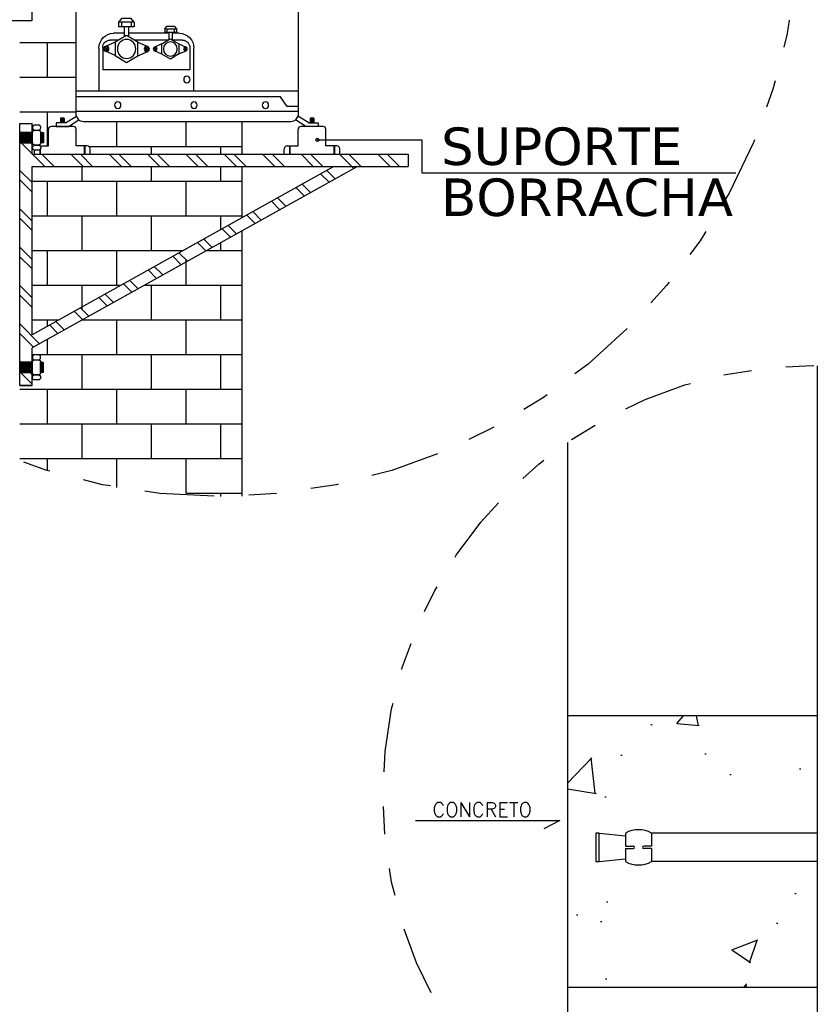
# Model space of a CAD drawing. Extents: x 40.7 to 137.4, y -250.8 to -221.5.
# Tile 217 of 256: x 86.7 to 89.6, y -228.8 to -225.2. Entities that reach past the tile are written whole.
import ezdxf

# ---------------------------------------------------------------- set-up
doc = ezdxf.new("R2010")
doc.units = 0
doc.header["$MEASUREMENT"] = 0
doc.linetypes.add('DIVIDE2', pattern=[0.625, 0.25, -0.125, 0, -0.125, 0, -0.125])
doc.linetypes.add('HIDDEN', pattern=[0.375, 0.25, -0.125])
doc.layers.get('0').update_dxf_attribs({"linetype": 'CONTINUOUS'})
for name, color, linetype in [('ARC_EQUIP', 6, 'CONTINUOUS'), ('ARQ_PIS_PAG', 9, 'CONTINUOUS'), ('ARQ_VIS_004', 9, 'CONTINUOUS'), ('DIVISORIA', 1, 'CONTINUOUS'), ('EQUIP', 4, 'CONTINUOUS'), ('I-AC_EQUIP', 6, 'CONTINUOUS'), ('I-LIN_CHANADA', 1, 'CONTINUOUS'), ('LINHA', 40, 'CONTINUOUS'), ('PAREDE', 4, 'CONTINUOUS'), ('TXAMB', 2, 'CONTINUOUS')]:
    doc.layers.add(name, color=color, linetype=linetype)
doc.layers.add('I-TEXTOS', color=2, linetype='CONTINUOUS', lineweight=25)
doc.styles.add('AMB75', font='verdana.ttf')
doc.styles.add('ROMANS', font='romans')

# ---------------------------------------------------------------- blocks, each defined once
blk = doc.blocks.new('A$C0B156F44')
at = {"color": 155}
for p, q in [((0.2204, 0.3646), (0.2104, 0.3525)), ((0.2104, 0.3525), (0.2104, 0.337)), ((0.2634, 0.3525), (0.2104, 0.3525)), ((0.2634, 0.337), (0.2104, 0.337)), ((0.2533, 0.3646), (0.2204, 0.3646)), ((0.2204, 0.3525), (0.2204, 0.337)), ((0.2298, 0.337), (0.2298, 0.3026)), ((0.2441, 0.337), (0.2441, 0.3041)), ((0.2634, 0.3525), (0.2533, 0.3646)), ((0.2533, 0.3525), (0.2533, 0.337)), ((0.2634, 0.3525), (0.2634, 0.337)), ((0.3667, 0.3298), (0.3742, 0.3389)), ((0.3742, 0.3389), (0.3989, 0.3389)), ((0.3989, 0.3389), (0.4064, 0.3298)), ((0.2381, 0.3075), (0.1996, 0.2849)), ((0.2764, 0.2844), (0.2381, 0.3075)), ((0.3667, 0.3298), (0.4064, 0.3298)), ((0.3667, 0.3298), (0.3667, 0.3182)), ((0.3667, 0.3182), (0.4064, 0.3182)), ((0.3742, 0.3298), (0.3742, 0.3182)), ((0.3811, 0.3182), (0.3811, 0.2935)), ((0.3918, 0.3182), (0.3918, 0.2924)), ((0.3989, 0.3298), (0.3989, 0.3182)), ((0.4064, 0.3298), (0.4064, 0.3182)), ((0.1996, 0.2849), (0.1662, 0.2705)), ((0.1996, 0.2849), (0.1994, 0.2392)), ((0.2762, 0.2387), (0.2764, 0.2844)), ((0.2764, 0.2844), (0.3097, 0.2696)), ((0.3569, 0.2787), (0.332, 0.2677)), ((0.3569, 0.2787), (0.3856, 0.296)), ((0.3571, 0.2445), (0.3569, 0.2787)), ((0.3856, 0.296), (0.4145, 0.2791)), ((0.4145, 0.2791), (0.4147, 0.2449)), ((0.4145, 0.2791), (0.4396, 0.2683)), ((0.1695, 0.2622), (0.1661, 0.2643)), ((0.1695, 0.2622), (0.1661, 0.2643)), ((0.1994, 0.2392), (0.1661, 0.254)), ((0.1695, 0.2622), (0.1676, 0.2587)), ((0.1695, 0.2622), (0.1715, 0.2657)), ((0.1695, 0.2622), (0.173, 0.2602)), ((0.1695, 0.2622), (0.173, 0.2602)), ((0.1994, 0.2392), (0.2376, 0.2161)), ((0.2376, 0.2161), (0.2762, 0.2387)), ((0.2762, 0.2387), (0.3096, 0.2531)), ((0.3062, 0.2614), (0.3028, 0.2594)), ((0.3062, 0.2614), (0.3028, 0.2594)), ((0.3062, 0.2614), (0.3043, 0.2649)), ((0.3062, 0.2614), (0.3097, 0.2634)), ((0.3062, 0.2614), (0.3097, 0.2634)), ((0.3062, 0.2614), (0.3082, 0.2579)), ((0.3345, 0.2615), (0.332, 0.263)), ((0.3345, 0.2615), (0.332, 0.263)), ((0.3571, 0.2445), (0.332, 0.2553)), ((0.3345, 0.2615), (0.3331, 0.2588)), ((0.3345, 0.2615), (0.336, 0.2641)), ((0.3345, 0.2615), (0.3371, 0.26)), ((0.3345, 0.2615), (0.3371, 0.26)), ((0.386, 0.2276), (0.3571, 0.2445)), ((0.4147, 0.2449), (0.386, 0.2276)), ((0.4147, 0.2449), (0.4396, 0.2559)), ((0.437, 0.2621), (0.4345, 0.2606)), ((0.437, 0.2621), (0.4345, 0.2606)), ((0.437, 0.2621), (0.4356, 0.2647)), ((0.437, 0.2621), (0.4396, 0.2636)), ((0.437, 0.2621), (0.4396, 0.2636)), ((0.437, 0.2621), (0.4385, 0.2595))]:
    blk.add_line(p, q, dxfattribs=at)
at = {"color": 155, "extrusion": (0, 0, -1)}
for centre, major_axis, start_param, end_param in [((0.1695, 0.2622), (0, 0.00895), 1.57079632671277, 7.853981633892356), ((0.1695, 0.2622), (0, 0.0063), 1.57079632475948, 7.853981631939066), ((0.2379, 0.2618), (0, 0.0321), 1.570796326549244, 7.85398163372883), ((0.3062, 0.2614), (0, 0.00895), 1.57079632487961, 7.853981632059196), ((0.3062, 0.2614), (0, 0.0063), 1.570796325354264, 7.85398163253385), ((0.3345, 0.2615), (0, 0.00671), 1.57079632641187, 7.853981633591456), ((0.3345, 0.2615), (0, 0.00472), 1.570796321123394, 7.85398162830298), ((0.3858, 0.2618), (0, 0.0241), 1.570796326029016, 7.853981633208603), ((0.437, 0.2621), (0, 0.00671), 1.570796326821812, 7.853981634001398), ((0.437, 0.2621), (0, 0.00472), 1.570796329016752, 7.853981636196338)]:
    blk.add_ellipse(centre, major_axis=major_axis, ratio=0.971103, start_param=start_param, end_param=end_param, dxfattribs=at)
at = {"layer": 'ARC_EQUIP'}
for p, q in [((0.7927, 1.4354), (0.0922, 1.4354)), ((0.0675, 0.0414), (0.0675, 1.4099)), ((0.8175, 1.4099), (0.8175, 0.0414)), ((0.7448, 1.3955), (0.5339, 1.3955)), ((0.4844, 1.3446), (0.4844, 0.9703)), ((0.7943, 0.9703), (0.7943, 1.3446)), ((0.6345, 0.9193), (0.6436, 1.0161)), ((0.7093, 0.9193), (0.7001, 1.0161)), ((0.5339, 0.9193), (0.7448, 0.9193)), ((0.2298, 0.3152), (0.1939, 0.3152)), ((0.3811, 0.3152), (0.2441, 0.3152)), ((0.4157, 0.3152), (0.3918, 0.3152)), ((0.1572, 0.2662), (0.1572, 0.1913)), ((0.2112, 0.2917), (0.1819, 0.2917)), ((0.3783, 0.2917), (0.2644, 0.2917)), ((0.427, 0.2917), (0.3931, 0.2917)), ((0.4518, 0.2662), (0.4518, 0.1913)), ((0.1444, 0.2642), (0.1444, 0.1193)), ((0.4652, 0.1193), (0.4652, 0.2642)), ((0.4518, 0.1913), (0.1572, 0.1913)), ((0.8175, 0.1193), (0.0675, 0.1193)), ((0.758, 0.1), (0.0675, 0.1)), ((0.7805, 0.0677), (0.758, 0.1)), ((0.8175, 0.0677), (0.7805, 0.0677)), ((0.0318, 0.0119), (0.0683, 0.0351)), ((0.8175, 0.0505), (0.0675, 0.0505)), ((0.0761, 0.0221), (0.0683, 0.0351)), ((0.8167, 0.0351), (0.8089, 0.022)), ((0.8531, 0.0119), (0.8167, 0.0351)), ((0, 0.0119), (0, 0)), ((0.0318, 0.0119), (0, 0.0119)), ((0, 0), (0.0414, 0)), ((0.0414, 0), (0.0761, 0.0221)), ((0.7927, 0.0159), (0.0922, 0.0159)), ((0.8435, 0), (0.8089, 0.022)), ((0.8849, 0), (0.8435, 0)), ((0.8531, 0.0119), (0.8849, 0.0119)), ((0.8849, 0.0119), (0.8849, 0))]:
    blk.add_line(p, q, dxfattribs=at)
blk.add_ellipse((0.0922, 1.4099), major_axis=(0, 0.0255), ratio=0.971103, start_param=0, end_param=1.570796, dxfattribs=at)
at = {"layer": 'ARC_EQUIP', "extrusion": (0, 0, -1)}
for centre, major_axis, ratio, start_param, end_param in [((0.7927, 1.4099), (0, 0.0255), 0.971103, 0, 1.570796), ((0.2116, 1.3971), (0, 0.0168), 0.971103, 1.570796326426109, 7.853981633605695), ((0.5339, 1.3446), (0, 0.051), 0.971103, 4.712389, 6.283185), ((0.609, 1.3544), (0, 0.0168), 0.971103, 1.570796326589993, 7.85398163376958), ((0.7448, 1.3446), (0, 0.051), 0.971103, 0, 1.570796), ((0.6719, 1.0161), (0, 0.0291), 0.971103, -1.570796, 1.570796), ((0.5339, 0.9703), (0, 0.051), 0.971103, 3.141593, 4.712389), ((0.7448, 0.9703), (0, 0.051), 0.971103, 1.570796, 3.141593), ((0.609, 0.9393), (0, 0.0168), 0.971103, 1.570796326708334, 7.85398163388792), ((0.1939, 0.2642), (0, 0.051), 0.971103, -1.570796, 0), ((0.4157, 0.2642), (0, 0.051), 0.971103, 0, 1.570796), ((0.1819, 0.2662), (0, 0.0255), 0.971103, -1.570796, 0), ((0.427, 0.2662), (0, 0.0255), 0.971103, 0, 1.570796), ((0.4416, 0.1589), (0, 0.0111), 0.971103, 1.570796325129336, 7.853981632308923), ((0.2082, 0.0718), (0, 0.0111), 0.971103, 1.570796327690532, 7.853981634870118), ((0.4655, 0.0718), (0, 0.0111), 0.971103, 1.570796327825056, 7.853981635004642), ((0.7071, 0.0718), (0, 0.0111), 0.971103, 1.570796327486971, 7.853981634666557), ((0.0922, 0.0414), (-0.0178, 0.0178), 1, 5.238108, 5.497787), ((0.7927, 0.0414), (0.0178, 0.0178), 1, 0.785398, 1.045078), ((0.0922, 0.0414), (0, 0.0255), 0.971103, 3.141593, 3.849381), ((0.7927, 0.0414), (0, 0.0255), 0.971103, 2.433804, 3.141593)]:
    blk.add_ellipse(centre, major_axis=major_axis, ratio=ratio, start_param=start_param, end_param=end_param, dxfattribs=at)
at = {"layer": 'I-AC_EQUIP', "color": 155}
for p, q in [((0.2104, 1.4661), (0.6745, 1.4661)), ((0.2236, 1.4671), (0.2209, 1.4661)), ((0.6624, 1.4704), (0.2226, 1.4704)), ((0.6624, 1.4671), (0.2226, 1.4671)), ((0.2343, 1.4708), (0.233, 1.4704)), ((0.65, 1.4739), (0.235, 1.4739)), ((0.65, 1.4706), (0.235, 1.4706)), ((0.2399, 1.4671), (0.2372, 1.4661)), ((0.2479, 1.4756), (0.2432, 1.4739)), ((0.2475, 1.4789), (0.6374, 1.4789)), ((0.2475, 1.4756), (0.6374, 1.4756)), ((0.2501, 1.4706), (0.2493, 1.4704)), ((0.2601, 1.4798), (0.2573, 1.4789)), ((0.2642, 1.4756), (0.2595, 1.4739)), ((0.2599, 1.4832), (0.6251, 1.4832)), ((0.2601, 1.4798), (0.6251, 1.4798)), ((0.2731, 1.4848), (0.6119, 1.4848)), ((0.2869, 1.4671), (0.2849, 1.4661)), ((0.2942, 1.4706), (0.2937, 1.4704)), ((0.2992, 1.4671), (0.2972, 1.4661)), ((0.3044, 1.4756), (0.301, 1.4739)), ((0.3065, 1.4706), (0.306, 1.4704)), ((0.3131, 1.4798), (0.3112, 1.4789)), ((0.3159, 1.4752), (0.3133, 1.4739)), ((0.3169, 1.4756), (0.3159, 1.4752)), ((0.3498, 1.4848), (0.3498, 1.486)), ((0.5351, 1.486), (0.3498, 1.486)), ((0.3638, 1.4661), (0.3638, 1.4671)), ((0.3912, 1.4748), (0.3684, 1.4748)), ((0.3729, 1.4739), (0.3729, 1.4748)), ((0.3773, 1.4739), (0.3773, 1.4748)), ((0.4045, 1.4798), (0.4047, 1.4789)), ((0.4246, 1.4748), (0.4084, 1.4748)), ((0.4117, 1.486), (0.4117, 1.4862)), ((0.4117, 1.4862), (0.4733, 1.4862)), ((0.4131, 1.4739), (0.4131, 1.4748)), ((0.4175, 1.4739), (0.4175, 1.4748)), ((0.4285, 1.4798), (0.4283, 1.4789)), ((0.4398, 1.4756), (0.4398, 1.4739)), ((0.4398, 1.4706), (0.4398, 1.4704)), ((0.4398, 1.4671), (0.4398, 1.4661)), ((0.4452, 1.4756), (0.4452, 1.4739)), ((0.4452, 1.4706), (0.4452, 1.4704)), ((0.4452, 1.4671), (0.4452, 1.4661)), ((0.4766, 1.4748), (0.4603, 1.4748)), ((0.4675, 1.4739), (0.4675, 1.4748)), ((0.4719, 1.4739), (0.4719, 1.4748)), ((0.4733, 1.486), (0.4733, 1.4862)), ((0.5165, 1.4748), (0.4938, 1.4748)), ((0.5076, 1.4739), (0.5076, 1.4748)), ((0.512, 1.4739), (0.512, 1.4748)), ((0.5212, 1.4661), (0.5212, 1.4671)), ((0.5351, 1.4848), (0.5351, 1.486)), ((0.5681, 1.4756), (0.5691, 1.4752)), ((0.5691, 1.4752), (0.5716, 1.4739)), ((0.5718, 1.4798), (0.5738, 1.4789)), ((0.5784, 1.4706), (0.579, 1.4704)), ((0.5806, 1.4756), (0.5839, 1.4739)), ((0.5857, 1.4671), (0.5877, 1.4661)), ((0.5907, 1.4706), (0.5913, 1.4704)), ((0.5981, 1.4671), (0.6, 1.4661)), ((0.6207, 1.4756), (0.6254, 1.4739)), ((0.6249, 1.4798), (0.6276, 1.4789)), ((0.6348, 1.4706), (0.6356, 1.4704)), ((0.637, 1.4756), (0.6417, 1.4739)), ((0.645, 1.4671), (0.6478, 1.4661)), ((0.6507, 1.4708), (0.6519, 1.4704)), ((0.6613, 1.4671), (0.6641, 1.4661)), ((0.1349, 1.4354), (0.1349, 1.4377)), ((0.1366, 1.4377), (0.1349, 1.4377)), ((0.1504, 1.4414), (0.143, 1.4388)), ((0.7369, 1.4447), (0.148, 1.4447)), ((0.7369, 1.4414), (0.148, 1.4414)), ((0.1667, 1.4414), (0.1496, 1.4354)), ((0.1629, 1.4457), (0.1599, 1.4447)), ((0.7243, 1.449), (0.1607, 1.449)), ((0.7243, 1.4457), (0.1607, 1.4457)), ((0.2155, 1.4371), (0.1712, 1.4371)), ((0.175, 1.45), (0.1723, 1.449)), ((0.7119, 1.4533), (0.1731, 1.4533)), ((0.7119, 1.45), (0.1731, 1.45)), ((0.1792, 1.4457), (0.1762, 1.4447)), ((0.1872, 1.4543), (0.1844, 1.4533)), ((0.1857, 1.4576), (0.6993, 1.4576)), ((0.1857, 1.4543), (0.6993, 1.4543)), ((0.1913, 1.45), (0.1886, 1.449)), ((0.1993, 1.4585), (0.1966, 1.4576)), ((0.6871, 1.4618), (0.1978, 1.4618)), ((0.6871, 1.4585), (0.1978, 1.4585)), ((0.2035, 1.4543), (0.2007, 1.4533)), ((0.2291, 1.4399), (0.2083, 1.4399)), ((0.2115, 1.4628), (0.2087, 1.4618)), ((0.2104, 1.4628), (0.6745, 1.4628)), ((0.2156, 1.4585), (0.2129, 1.4576)), ((0.2278, 1.4628), (0.225, 1.4618)), ((0.2341, 1.4414), (0.233, 1.4408)), ((0.2353, 1.436), (0.2339, 1.4354)), ((0.2465, 1.4414), (0.2353, 1.436)), ((0.2431, 1.4457), (0.2409, 1.4447)), ((0.2518, 1.45), (0.2499, 1.449)), ((0.2554, 1.4457), (0.2532, 1.4447)), ((0.2606, 1.4543), (0.2586, 1.4533)), ((0.2642, 1.45), (0.2622, 1.449)), ((0.2694, 1.4585), (0.2674, 1.4576)), ((0.2729, 1.4543), (0.271, 1.4533)), ((0.2781, 1.4628), (0.2761, 1.4618)), ((0.2817, 1.4585), (0.2797, 1.4576)), ((0.2904, 1.4628), (0.2885, 1.4618)), ((0.3643, 1.4618), (0.3643, 1.4628)), ((0.3643, 1.4576), (0.3643, 1.4585)), ((0.3643, 1.4533), (0.3643, 1.4543)), ((0.3643, 1.449), (0.3643, 1.45)), ((0.3643, 1.4447), (0.3643, 1.4457)), ((0.3643, 1.4354), (0.3643, 1.4414)), ((0.4398, 1.4628), (0.4398, 1.4618)), ((0.4398, 1.4585), (0.4398, 1.4576)), ((0.4398, 1.4543), (0.4398, 1.4533)), ((0.4398, 1.45), (0.4398, 1.449)), ((0.4398, 1.4457), (0.4398, 1.4447)), ((0.4398, 1.4414), (0.4398, 1.4354)), ((0.4452, 1.4628), (0.4452, 1.4618)), ((0.4452, 1.4585), (0.4452, 1.4576)), ((0.4452, 1.4543), (0.4452, 1.4533)), ((0.4452, 1.45), (0.4452, 1.449)), ((0.4452, 1.4457), (0.4452, 1.4447)), ((0.4452, 1.4414), (0.4452, 1.4354)), ((0.5206, 1.4618), (0.5206, 1.4628)), ((0.5206, 1.4576), (0.5206, 1.4585)), ((0.5206, 1.4533), (0.5206, 1.4543)), ((0.5206, 1.449), (0.5206, 1.45)), ((0.5206, 1.4447), (0.5206, 1.4457)), ((0.5206, 1.4354), (0.5206, 1.4414)), ((0.5945, 1.4628), (0.5965, 1.4618)), ((0.6033, 1.4585), (0.6052, 1.4576)), ((0.6068, 1.4628), (0.6088, 1.4618)), ((0.612, 1.4543), (0.614, 1.4533)), ((0.6156, 1.4585), (0.6176, 1.4576)), ((0.6208, 1.45), (0.6228, 1.449)), ((0.6243, 1.4543), (0.6263, 1.4533)), ((0.6295, 1.4457), (0.6317, 1.4447)), ((0.6331, 1.45), (0.6351, 1.449)), ((0.6385, 1.4414), (0.6496, 1.436)), ((0.6419, 1.4457), (0.644, 1.4447)), ((0.6496, 1.436), (0.6511, 1.4354)), ((0.6508, 1.4414), (0.652, 1.4408)), ((0.6559, 1.4399), (0.664, 1.4399)), ((0.6572, 1.4628), (0.6599, 1.4618)), ((0.6765, 1.4399), (0.6641, 1.4399)), ((0.6693, 1.4585), (0.6721, 1.4576)), ((0.7137, 1.4371), (0.6694, 1.4371)), ((0.6735, 1.4628), (0.6762, 1.4618)), ((0.6815, 1.4543), (0.6842, 1.4533)), ((0.6856, 1.4585), (0.6884, 1.4576)), ((0.6936, 1.45), (0.6964, 1.449)), ((0.6978, 1.4543), (0.7005, 1.4533)), ((0.7058, 1.4457), (0.7088, 1.4447)), ((0.7099, 1.45), (0.7127, 1.449)), ((0.7182, 1.4414), (0.7353, 1.4354)), ((0.7221, 1.4457), (0.7251, 1.4447)), ((0.7345, 1.4414), (0.7419, 1.4388)), ((0.7483, 1.4377), (0.7501, 1.4377)), ((0.7501, 1.4377), (0.7501, 1.4354))]:
    blk.add_line(p, q, dxfattribs=at)
for points in [[(0.233, 1.4408), (0.2317, 1.4403), (0.2304, 1.44), (0.2291, 1.4399)], [(0.652, 1.4408), (0.6532, 1.4403), (0.6545, 1.44), (0.6559, 1.4399)]]:
    blk.add_lwpolyline(points, dxfattribs=at)
for centre, radius, start, end in [((0.2102, 1.4644), 0.00165, 90, 270), ((0.2226, 1.4687), 0.00165, 90, 270), ((0.235, 1.4723), 0.00165, 90, 245.1555), ((0.2473, 1.4772), 0.00165, 90, 270), ((0.2597, 1.4815), 0.00165, 90, 270), ((0.2729, 1.4831), 0.00165, 90, 179.7662), ((0.3671, 1.4682), 0.0033, 131.2824, 137.9913), ((0.3684, 1.4781), 0.0033, 229.6062, 270), ((0.3912, 1.4781), 0.0033, 270, 310.3938), ((0.4084, 1.4781), 0.0033, 229.6062, 270), ((0.4246, 1.4781), 0.0033, 270, 310.3938), ((0.4425, 1.4788), 0.0027, 156.7587, 178.0438), ((0.4425, 1.4788), 0.0027, 1.9562, 23.2413), ((0.4603, 1.4781), 0.0033, 229.6062, 270), ((0.4766, 1.4781), 0.0033, 270, 310.3938), ((0.4938, 1.4781), 0.0033, 229.6062, 270), ((0.5165, 1.4781), 0.0033, 270, 310.3938), ((0.5179, 1.4682), 0.0033, 42.0087, 48.7176), ((0.612, 1.4831), 0.00165, 0.2338, 90), ((0.6252, 1.4815), 0.00165, 270, 90), ((0.6376, 1.4772), 0.00165, 270, 90), ((0.65, 1.4723), 0.00165, 294.8445, 90), ((0.6624, 1.4687), 0.00165, 270, 90), ((0.6748, 1.4644), 0.00165, 270, 90), ((0.1366, 1.457), 0.0193, 270, 289.3365), ((0.148, 1.443), 0.00165, 90, 270), ((0.1607, 1.4474), 0.00165, 90, 270), ((0.1712, 1.4325), 0.0046, 90, 141.743), ((0.173, 1.4516), 0.00165, 90, 270), ((0.1854, 1.4559), 0.00165, 90, 270), ((0.1978, 1.4602), 0.00165, 90, 270), ((0.2083, 1.4372), 0.0027, 90, 181.4103), ((0.2155, 1.4325), 0.0046, 38.257, 90), ((0.4425, 1.435), 0.0027, 8.3646, 171.6354), ((0.664, 1.4372), 0.0027, 90, 223.0406), ((0.6694, 1.4325), 0.0046, 90, 141.743), ((0.6766, 1.4372), 0.0027, 358.5897, 90), ((0.6871, 1.4602), 0.00165, 270, 90), ((0.6995, 1.4559), 0.00165, 270, 90), ((0.7119, 1.4516), 0.00165, 270, 90), ((0.7137, 1.4325), 0.0046, 38.257, 90), ((0.7243, 1.4474), 0.00165, 270, 90), ((0.737, 1.443), 0.00165, 270, 90), ((0.7483, 1.457), 0.0193, 250.6635, 270)]:
    blk.add_arc(centre, radius, start, end, dxfattribs=at)
for points, start_tangent, end_tangent in [([(0.4288, 1.4789), (0.4288, 1.4793), (0.4287, 1.4799)], (-0.024044, 0.999711), (-0.289606, 0.957146)), ([(0.4563, 1.4799), (0.4562, 1.4793), (0.4561, 1.4789)], (-0.289606, -0.957146), (-0.024044, -0.999711))]:
    blk.add_spline(points, degree=3, dxfattribs=dict(at, start_tangent=start_tangent, end_tangent=end_tangent))

msp = doc.modelspace()

# ---------------------------------------------------------------- hatches: boundary and pattern name
h = msp.add_hatch()
h.set_pattern_fill('ANSI31', color=8, scale=0.03, style=0)
h.set_pattern_definition([(45, (86.8755866, -225.627614), (-0.00265165, 0.00265165), [])])
edge = h.paths.add_edge_path()
edge.add_line((86.8756, -225.6149), (86.8896, -225.6149))
edge.add_line((86.8896, -225.6149), (86.8896, -225.5991))
edge.add_arc((86.888, -225.5992), 0.0016, 2.9593, 87.9377)
edge.add_line((86.888, -225.5976), (86.8756, -225.5976))
edge.add_line((86.8756, -225.5976), (86.8756, -225.6149))
h = msp.add_hatch()
h.set_pattern_fill('ANSI31', color=8, scale=0.03, style=0)
h.set_pattern_definition([(45, (87.775355, -225.627614), (-0.00265165, 0.00265165), [])])
edge = h.paths.add_edge_path()
edge.add_line((87.7754, -225.6149), (87.7894, -225.6149))
edge.add_line((87.7894, -225.6149), (87.7894, -225.5991))
edge.add_arc((87.7878, -225.5992), 0.0016, 2.9593, 87.9377)
edge.add_line((87.7878, -225.5976), (87.7754, -225.5976))
edge.add_line((87.7754, -225.5976), (87.7754, -225.6149))
h = msp.add_hatch()
h.set_pattern_fill('RETICULA09', color=5, scale=0.276548, style=0, pattern_type=2)
h.set_pattern_definition([(135, (-774.07109, -1677.40421), (-0.1382922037, 0), [0.27654795]), (135, (-774.03652, -1677.40421), (-0.1382922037, 0), [0.27654795])])
h.paths.add_polyline_path([(88.1289, -225.7719), (88.1289, -225.7276), (86.7734, -225.7276), (86.7734, -225.6883), (86.7291, -225.6883), (86.7291, -226.4768), (86.7291, -226.4768), (86.7734, -226.4768), (86.7734, -226.4448), (86.7734, -226.4253), (87.9459, -225.7719), (87.8609, -225.7719), (86.7734, -226.378), (86.7734, -225.7719)])
h = msp.add_hatch()
h.set_pattern_fill('RETICULA09', color=5, scale=0.276708, style=0, pattern_type=2)
h.set_pattern_definition([(135, (-774.56906, -1678.24348), (-0.1383722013, 0), [0.276707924]), (135, (-774.53447, -1678.24348), (-0.1383722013, 0), [0.276707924])])
h.paths.add_polyline_path([(86.7734, -226.5145), (86.7291, -226.5145), (86.7291, -226.5604), (86.7734, -226.5604)])
at = {"layer": 'EQUIP'}
h = msp.add_hatch(dxfattribs=at)
h.set_pattern_fill('AECLINE', color=253, scale=0.007115, angle=75, style=0, pattern_type=2)
h.set_pattern_definition([(75, (-455.693592, 1333.934888), (-0.006872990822, 0.00184161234), []), (75, (-455.696341, 1333.935625), (-0.006872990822, 0.00184161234), [])])
h.paths.add_polyline_path([(86.7739, -225.6496), (86.7731, -225.6496), (86.7731, -225.6492), (86.772, -225.6492), (86.772, -225.6496), (86.7682, -225.6496), (86.7682, -225.6492), (86.7671, -225.6492), (86.7671, -225.6496), (86.7633, -225.6496), (86.7633, -225.6492), (86.7622, -225.6492), (86.7622, -225.6496), (86.7584, -225.6496), (86.7584, -225.6492), (86.7573, -225.6492), (86.7573, -225.6496), (86.7533, -225.6496), (86.7533, -225.6492), (86.7521, -225.6492), (86.7521, -225.6496), (86.7481, -225.6496), (86.7481, -225.6492), (86.747, -225.6492), (86.747, -225.6496), (86.743, -225.6496), (86.743, -225.6492), (86.7418, -225.6492), (86.7418, -225.6496), (86.7378, -225.6496), (86.7378, -225.6492), (86.7366, -225.6492), (86.7366, -225.6496), (86.7327, -225.6496), (86.7327, -225.6492), (86.7315, -225.6492), (86.7315, -225.6496), (86.7297, -225.6496), (86.7297, -225.686), (86.7315, -225.686), (86.7315, -225.6864), (86.7327, -225.6864), (86.7327, -225.686), (86.7366, -225.686), (86.7366, -225.6864), (86.7378, -225.6864), (86.7378, -225.686), (86.7418, -225.686), (86.7418, -225.6864), (86.743, -225.6864), (86.743, -225.686), (86.747, -225.686), (86.747, -225.6864), (86.7481, -225.6864), (86.7481, -225.686), (86.7521, -225.686), (86.7521, -225.6864), (86.7533, -225.6864), (86.7533, -225.686), (86.7573, -225.686), (86.7573, -225.6864), (86.7584, -225.6864), (86.7584, -225.686), (86.7622, -225.686), (86.7622, -225.6864), (86.7633, -225.6864), (86.7633, -225.686), (86.7673, -225.686), (86.7673, -225.6864), (86.7685, -225.6864), (86.7685, -225.686), (86.7725, -225.686), (86.7725, -225.6864), (86.7737, -225.6864), (86.7737, -225.686), (86.7739, -225.686)])
h = msp.add_hatch(dxfattribs=at)
h.set_pattern_fill('AECLINE', color=253, scale=0.007115, angle=75, style=0, pattern_type=2)
h.set_pattern_definition([(75, (-349.143148, 1027.6013794), (-0.006872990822, 0.00184161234), []), (75, (-349.145897, 1027.602116), (-0.006872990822, 0.00184161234), [])])
h.paths.add_polyline_path([(86.8146, -225.6496), (86.8127, -225.6496), (86.8127, -225.6492), (86.8115, -225.6492), (86.8115, -225.6496), (86.8078, -225.6496), (86.8078, -225.6492), (86.8066, -225.6492), (86.8066, -225.6496), (86.8047, -225.6496), (86.8047, -225.686), (86.8066, -225.686), (86.8066, -225.6864), (86.8078, -225.6864), (86.8078, -225.686), (86.8115, -225.686), (86.8115, -225.6864), (86.8127, -225.6864), (86.8127, -225.686), (86.8146, -225.686)])
h = msp.add_hatch(dxfattribs=at)
h.set_pattern_fill('AECLINE', color=253, scale=0.007115, angle=75, style=0, pattern_type=2)
h.set_pattern_definition([(75, (-455.694154, 1333.1070914), (-0.006872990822, 0.00184161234), []), (75, (-455.696903, 1333.107828), (-0.006872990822, 0.00184161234), [])])
h.paths.add_polyline_path([(86.7734, -226.4774), (86.7726, -226.4774), (86.7726, -226.477), (86.7714, -226.477), (86.7714, -226.4774), (86.7677, -226.4774), (86.7677, -226.477), (86.7665, -226.477), (86.7665, -226.4774), (86.7628, -226.4774), (86.7628, -226.477), (86.7616, -226.477), (86.7616, -226.4774), (86.7579, -226.4774), (86.7579, -226.477), (86.7567, -226.477), (86.7567, -226.4774), (86.7527, -226.4774), (86.7527, -226.477), (86.7516, -226.477), (86.7516, -226.4774), (86.7476, -226.4774), (86.7476, -226.477), (86.7464, -226.477), (86.7464, -226.4774), (86.7424, -226.4774), (86.7424, -226.477), (86.7412, -226.477), (86.7412, -226.4774), (86.7372, -226.4774), (86.7372, -226.477), (86.7361, -226.477), (86.7361, -226.4774), (86.7321, -226.4774), (86.7321, -226.477), (86.7309, -226.477), (86.7309, -226.4774), (86.7291, -226.4774), (86.7291, -226.5138), (86.7309, -226.5138), (86.7309, -226.5142), (86.7321, -226.5142), (86.7321, -226.5138), (86.7361, -226.5138), (86.7361, -226.5142), (86.7372, -226.5142), (86.7372, -226.5138), (86.7412, -226.5138), (86.7412, -226.5142), (86.7424, -226.5142), (86.7424, -226.5138), (86.7464, -226.5138), (86.7464, -226.5142), (86.7476, -226.5142), (86.7476, -226.5138), (86.7516, -226.5138), (86.7516, -226.5142), (86.7527, -226.5142), (86.7527, -226.5138), (86.7567, -226.5138), (86.7567, -226.5142), (86.7579, -226.5142), (86.7579, -226.5138), (86.7616, -226.5138), (86.7616, -226.5142), (86.7628, -226.5142), (86.7628, -226.5138), (86.7668, -226.5138), (86.7668, -226.5142), (86.7679, -226.5142), (86.7679, -226.5138), (86.7719, -226.5138), (86.7719, -226.5142), (86.7731, -226.5142), (86.7731, -226.5138), (86.7734, -226.5138)])
h = msp.add_hatch(dxfattribs=at)
h.set_pattern_fill('AECLINE', color=253, scale=0.007115, angle=75, style=0, pattern_type=2)
h.set_pattern_definition([(75, (-349.14371, 1026.7735826), (-0.006872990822, 0.00184161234), []), (75, (-349.146459, 1026.774319), (-0.006872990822, 0.00184161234), [])])
h.paths.add_polyline_path([(86.814, -226.4774), (86.8121, -226.4774), (86.8121, -226.477), (86.811, -226.477), (86.811, -226.4774), (86.8072, -226.4774), (86.8072, -226.477), (86.8061, -226.477), (86.8061, -226.4774), (86.8042, -226.4774), (86.8042, -226.5138), (86.8061, -226.5138), (86.8061, -226.5142), (86.8072, -226.5142), (86.8072, -226.5138), (86.811, -226.5138), (86.811, -226.5142), (86.8121, -226.5142), (86.8121, -226.5138), (86.814, -226.5138)])
h = msp.add_hatch(dxfattribs=at)
h.set_pattern_fill('AR-CONC', color=252, scale=0.135, style=0)
h.set_pattern_definition([(50, (-1387.5011, 3996.5999), (0.96830125, -0.08471538), [0.10125, -1.11375]), (355, (-1387.5011, 3996.5999), (-0.1873143, 1.01545938), [0.081, -0.891]), (100.4514, (-1387.4204, 3996.5928), (0.78098767, 0.93074338), [0.08604926, -0.94654185]), (46.1842, (-1387.5011, 3996.8699), (1.4407754, -0.22345067), [0.151875, -1.670625]), (96.6356, (-1387.381, 3996.8512), (1.26179465, 1.31505913), [0.1290739, -1.41981255]), (351.1842, (-1387.5011, 3996.8699), (1.26179363, 1.3150601), [0.1215, -1.3365]), (21, (-1387.3661, 3996.8024), (0.80582452, -0.5435355), [0.10125, -1.11375]), (326, (-1387.3661, 3996.8024), (0.3284757, 0.97895256), [0.081, -0.891]), (71.4514, (-1387.29895, 3996.7571), (1.13430055, 0.43541617), [0.08604926, -0.94654185]), (37.5, (-1387.5011, 3996.59987), (0.016415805, 0.449406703), [0, -0.8802, 0, -0.9045, 0, -0.894375]), (7.5, (-1387.5011, 3996.59987), (0.355143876, 0.53245581), [0, -0.5157, 0, -0.85995, 0, -0.340875]), (327.5, (-1387.80215, 3996.59987), (0.72066029, -0.030449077), [0, -0.3375, 0, -1.053, 0, -1.39725]), (317.5, (-1387.93715, 3996.5999), (0.78730133, 0.13514173), [0, -0.43875, 0, -0.6993, 0, -0.99225])])
h.paths.add_polyline_path([(89.6033, -227.7511), (88.7033, -227.7511), (88.7033, -228.7298), (89.6033, -228.7298), (89.6033, -228.2762), (89.0063, -228.2762, -0.265119), (88.9121, -228.2762), (88.9121, -228.2666), (88.8178, -228.2765), (88.8056, -228.2765), (88.8056, -228.1738), (88.8178, -228.1738), (88.9121, -228.1837), (88.9121, -228.174, -0.265119), (89.0063, -228.174), (89.6033, -228.174)])

# ---------------------------------------------------------------- linework, layer by layer
at = {"color": 5}
for p, q in [((86.8756, -225.5991), (86.8756, -225.6149)), ((86.888, -225.5976), (86.8771, -225.5976)), ((86.8896, -225.5991), (86.8896, -225.6149)), ((87.7754, -225.5991), (87.7754, -225.6149)), ((87.7878, -225.5976), (87.7769, -225.5976)), ((87.7894, -225.5991), (87.7894, -225.6149)), ((86.8326, -225.6976), (86.8326, -225.6377)), ((86.9226, -225.6276), (86.8426, -225.6276)), ((86.9326, -225.6976), (86.9326, -225.6377)), ((87.7324, -225.6976), (87.7324, -225.6377)), ((87.8224, -225.6276), (87.7424, -225.6276)), ((87.8324, -225.6976), (87.8324, -225.6377)), ((86.8024, -225.6976), (86.8326, -225.6976)), ((86.9726, -225.6976), (86.9326, -225.6976)), ((86.9826, -225.7276), (86.9826, -225.7077)), ((87.6824, -225.7276), (87.6824, -225.7077)), ((87.6924, -225.6976), (87.7324, -225.6976)), ((87.8724, -225.6976), (87.8324, -225.6976)), ((87.8824, -225.7276), (87.8824, -225.7077)), ((86.7826, -225.7276), (86.7826, -225.7131)), ((86.8256, -225.7276), (86.9362, -225.7276)), ((87.6824, -225.7276), (87.8824, -225.7276)), ((87.7917, -225.7276), (87.9023, -225.7276))]:
    msp.add_line(p, q, dxfattribs=at)
at = {"color": 8, "linetype": 'HIDDEN', "ltscale": 0.005}
for p, q in [((86.8033, -225.6976), (86.8033, -225.6988)), ((86.8033, -225.7093), (86.8033, -225.7276)), ((86.9619, -225.6976), (86.9619, -225.7276)), ((86.9639, -225.6976), (86.9639, -225.7276)), ((87.7011, -225.6976), (87.7011, -225.7276)), ((87.7031, -225.6976), (87.7031, -225.7276)), ((87.8616, -225.6976), (87.8616, -225.7276)), ((87.8636, -225.6976), (87.8636, -225.7276)), ((86.8013, -225.7114), (86.8013, -225.7276))]:
    msp.add_line(p, q, dxfattribs=at)
at = {"color": 1}
msp.add_lwpolyline([(87.8016, -225.6758), (88.1778, -225.6758), (88.1778, -225.7948), (89.3094, -225.7948)], dxfattribs=at)
msp.add_circle((87.8016, -225.6758), 0.00582, dxfattribs=at)
at = {"color": 5}
for centre, radius, start, end in [((86.8772, -225.5992), 0.0016, 87.9377, 182.9593), ((86.888, -225.5992), 0.0016, 357.0407, 92.0623), ((87.777, -225.5992), 0.0016, 87.9377, 182.9593), ((87.7878, -225.5992), 0.0016, 357.0407, 92.0623), ((86.8427, -225.6377), 0.0101, 90.7689, 180), ((86.9225, -225.6377), 0.0101, 360, 89.2311), ((87.7425, -225.6377), 0.0101, 90.7689, 180), ((87.8222, -225.6377), 0.0101, 360, 89.2311), ((86.9725, -225.7077), 0.0101, 360, 89.2311), ((87.6925, -225.7077), 0.0101, 90.7689, 180), ((87.8722, -225.7077), 0.0101, 360, 89.2311)]:
    msp.add_arc(centre, radius, start, end, dxfattribs=at)
at = {"layer": 'ARQ_PIS_PAG', "color": 42, "true_color": 0xd28004}
for p, q in [((86.729, -225.3245), (86.9325, -225.3245)), ((86.8293, -225.4495), (86.8293, -225.3245)), ((86.729, -225.4495), (86.9325, -225.4495)), ((86.729, -225.5745), (86.9325, -225.5745)), ((86.8293, -225.6976), (86.8293, -225.5745)), ((86.7296, -225.6217), (86.7297, -225.6217)), ((86.7296, -225.6217), (86.7297, -225.6217)), ((87.0793, -225.6995), (87.0793, -225.6106)), ((87.3293, -225.6995), (87.3293, -225.6106)), ((86.729, -225.6995), (86.7291, -225.6995)), ((86.9783, -225.6995), (87.529, -225.6995)), ((87.2043, -225.7276), (87.2043, -225.6995)), ((87.4543, -225.7276), (87.4543, -225.6995)), ((86.9543, -225.8245), (86.9543, -225.7719)), ((87.2043, -225.8245), (87.2043, -225.7719)), ((87.4543, -225.8245), (87.4543, -225.7719)), ((86.729, -225.8245), (86.7291, -225.8245)), ((86.7734, -225.8245), (87.529, -225.8245)), ((86.8293, -225.9495), (86.8293, -225.8245)), ((87.0793, -225.9495), (87.0793, -225.8245)), ((87.3293, -225.9495), (87.3293, -225.8245)), ((86.729, -225.9495), (86.7291, -225.9495)), ((86.7734, -225.9495), (87.529, -225.9495)), ((86.9543, -226.0745), (86.9543, -225.9495)), ((87.2043, -226.0745), (87.2043, -225.9495)), ((87.4543, -225.9985), (87.4543, -225.9495)), ((87.4543, -226.0745), (87.4543, -226.0458)), ((86.729, -226.0745), (86.7291, -226.0745)), ((86.7734, -226.0745), (87.318, -226.0745)), ((86.8293, -226.1995), (86.8293, -226.0745)), ((87.0793, -226.1995), (87.0793, -226.0745)), ((87.398, -226.0745), (87.529, -226.0745)), ((87.3293, -226.1995), (87.3293, -226.1095)), ((86.729, -226.1995), (86.7291, -226.1995)), ((86.7734, -226.1995), (87.0937, -226.1995)), ((86.9543, -226.2877), (86.9543, -226.1995)), ((87.1786, -226.1995), (87.529, -226.1995)), ((87.2043, -226.3245), (87.2043, -226.1995)), ((87.4543, -226.3245), (87.4543, -226.1995)), ((86.729, -226.3245), (86.7291, -226.3245)), ((86.7734, -226.3245), (86.8695, -226.3245)), ((86.8293, -226.3468), (86.8293, -226.3245)), ((86.9543, -226.3245), (86.9543, -226.3223)), ((86.9544, -226.3245), (87.529, -226.3245)), ((87.0793, -226.4495), (87.0793, -226.3245)), ((87.3293, -226.4495), (87.3293, -226.3245)), ((86.8293, -226.4495), (86.8293, -226.3941)), ((86.729, -226.4495), (86.7291, -226.4495)), ((86.729, -226.4495), (86.7291, -226.4495)), ((86.774, -226.4494), (87.5319, -226.4494)), ((86.9543, -226.5745), (86.9543, -226.4495)), ((87.2043, -226.5745), (87.2043, -226.4495)), ((87.4543, -226.5745), (87.4543, -226.4495)), ((86.729, -226.5745), (87.529, -226.5745)), ((86.8293, -226.6995), (86.8293, -226.5745)), ((87.0793, -226.6995), (87.0793, -226.5745)), ((87.3293, -226.6995), (87.3293, -226.5745)), ((86.729, -226.6995), (87.529, -226.6995)), ((86.9543, -226.8245), (86.9543, -226.6995)), ((87.2043, -226.8245), (87.2043, -226.6995)), ((87.4543, -226.8245), (87.4543, -226.6995)), ((86.729, -226.8245), (87.529, -226.8245)), ((86.8293, -226.8672), (86.8293, -226.8245)), ((87.0793, -226.9281), (87.0793, -226.8245)), ((87.3293, -226.9495), (87.3293, -226.8245)), ((87.3293, -226.9495), (87.529, -226.9495)), ((87.4543, -226.961), (87.4543, -226.9495))]:
    msp.add_line(p, q, dxfattribs=at)
at = {"layer": 'ARQ_VIS_004'}
for p, q in [((87.529, -225.6106), (87.529, -225.7276)), ((87.529, -225.7719), (87.529, -225.9569)), ((87.529, -226.0042), (87.529, -226.9594))]:
    msp.add_line(p, q, dxfattribs=at)
at = {"layer": 'DIVISORIA', "color": 5}
for p, q in [((86.7291, -226.5604), (86.7291, -225.617)), ((86.7291, -225.617), (86.7734, -225.617)), ((86.7734, -225.7276), (86.7734, -225.617)), ((86.7734, -225.7276), (88.1289, -225.7276)), ((88.1289, -225.7276), (88.1289, -225.7719)), ((87.8609, -225.7719), (86.7734, -226.378)), ((86.7734, -226.378), (86.7734, -225.7719)), ((86.7734, -225.7719), (88.1289, -225.7719)), ((87.9459, -225.7719), (86.7734, -226.4253)), ((86.729, -225.7829), (86.7291, -225.7829)), ((86.7734, -226.5604), (86.7734, -226.4253)), ((86.7734, -226.5604), (86.7291, -226.5604)), ((86.7734, -226.5604), (86.7291, -226.5604)), ((86.7291, -226.5604), (86.7734, -226.5604))]:
    msp.add_line(p, q, dxfattribs=at)
at = {"layer": 'EQUIP', "color": 1}
msp.add_line((86.7747, -225.6186), (86.7734, -225.6186), dxfattribs=at)
at = {"layer": 'EQUIP'}
for p, q in [((86.7739, -225.649), (86.7297, -225.649)), ((86.7297, -225.6496), (86.7297, -225.686)), ((86.7315, -225.686), (86.7297, -225.686)), ((86.7739, -225.6867), (86.7297, -225.6867)), ((86.7737, -225.686), (86.774, -225.686)), ((86.7734, -226.4768), (86.7291, -226.4768)), ((86.7291, -226.4774), (86.7291, -226.5138)), ((86.7309, -226.5138), (86.7291, -226.5138)), ((86.7734, -226.5145), (86.7291, -226.5145)), ((86.7731, -226.5138), (86.7734, -226.5138)), ((89.6033, -227.7511), (88.7033, -227.7511)), ((88.8178, -228.1738), (88.9121, -228.1837)), ((88.9121, -228.174), (88.9121, -228.2206)), ((89.0063, -228.174), (89.0063, -228.2206)), ((89.6036, -228.174), (89.0063, -228.174)), ((88.9121, -228.2206), (88.9403, -228.2206)), ((88.9121, -228.2297), (88.9121, -228.2762)), ((88.9121, -228.2297), (88.9403, -228.2297)), ((89.0063, -228.2206), (88.9781, -228.2206)), ((89.0063, -228.2297), (88.9781, -228.2297)), ((89.0063, -228.2297), (89.0063, -228.2762)), ((88.8178, -228.2765), (88.9121, -228.2666)), ((89.6036, -228.2762), (89.0063, -228.2762)), ((89.6033, -228.7298), (88.7033, -228.7298))]:
    msp.add_line(p, q, dxfattribs=at)
for points in [[(86.7842, -225.6409), (86.7959, -225.6409, 0.414214), (86.8048, -225.632), (86.8048, -225.6313, 0.414214), (86.7959, -225.6224), (86.7842, -225.6224, 0.414214), (86.7753, -225.6313), (86.7753, -225.632, 0.414214)], [(86.7842, -225.6409), (86.7958, -225.6409, -0.414214), (86.8047, -225.6498), (86.8047, -225.6859, -0.414214), (86.7958, -225.6948), (86.7842, -225.6948, -0.414214), (86.7753, -225.6859), (86.7753, -225.6498, -0.414214)], [(86.7842, -225.6948), (86.7959, -225.6948, -0.414214), (86.8048, -225.7037), (86.8048, -225.7044, -0.414214), (86.7959, -225.7133), (86.7842, -225.7133, -0.414214), (86.7753, -225.7044), (86.7753, -225.7037, -0.414214)], [(86.7836, -226.4687), (86.7953, -226.4687, 0.414214), (86.8042, -226.4598), (86.8042, -226.4591, 0.414214), (86.7953, -226.4502), (86.7836, -226.4502, 0.414214), (86.7747, -226.4591), (86.7747, -226.4598, 0.414214)], [(86.7836, -226.4687), (86.7953, -226.4687, -0.414214), (86.8042, -226.4776), (86.8042, -226.5137, -0.414214), (86.7953, -226.5226), (86.7836, -226.5226, -0.414214), (86.7747, -226.5137), (86.7747, -226.4776, -0.414214)], [(86.7836, -226.5226), (86.7953, -226.5226, -0.414214), (86.8042, -226.5315), (86.8042, -226.5322, -0.414214), (86.7953, -226.5411), (86.7836, -226.5411, -0.414214), (86.7747, -226.5322), (86.7747, -226.5315, -0.414214)]]:
    msp.add_lwpolyline(points, format="xyb", close=True, dxfattribs=at)
for points in [[(86.7315, -225.6496), (86.7297, -225.6496)], [(86.7315, -225.6496), (86.7315, -225.6492), (86.7327, -225.6492), (86.7327, -225.6496)], [(86.7366, -225.6496), (86.7327, -225.6496)], [(86.7366, -225.6496), (86.7366, -225.6492), (86.7378, -225.6492), (86.7378, -225.6496)], [(86.7418, -225.6496), (86.7378, -225.6496)], [(86.7418, -225.6496), (86.7418, -225.6492), (86.743, -225.6492), (86.743, -225.6496)], [(86.747, -225.6496), (86.743, -225.6496)], [(86.747, -225.6496), (86.747, -225.6492), (86.7481, -225.6492), (86.7481, -225.6496)], [(86.7521, -225.6496), (86.7481, -225.6496)], [(86.7521, -225.6496), (86.7521, -225.6492), (86.7533, -225.6492), (86.7533, -225.6496)], [(86.7584, -225.6496), (86.7584, -225.6492), (86.7573, -225.6492), (86.7573, -225.6496), (86.7533, -225.6496)], [(86.7622, -225.6496), (86.7584, -225.6496)], [(86.7622, -225.6496), (86.7622, -225.6492), (86.7633, -225.6492), (86.7633, -225.6496)], [(86.7671, -225.6496), (86.7633, -225.6496)], [(86.7671, -225.6496), (86.7671, -225.6492), (86.7682, -225.6492), (86.7682, -225.6496)], [(86.772, -225.6496), (86.7682, -225.6496)], [(86.772, -225.6496), (86.772, -225.6492), (86.7731, -225.6492), (86.7731, -225.6496)], [(86.774, -225.6496), (86.7731, -225.6496)], [(86.8066, -225.686), (86.8047, -225.686), (86.8047, -225.6496), (86.8066, -225.6496)], [(86.8078, -225.6496), (86.8078, -225.6492), (86.8066, -225.6492), (86.8066, -225.6496)], [(86.8078, -225.6496), (86.8115, -225.6496)], [(86.8115, -225.6496), (86.8115, -225.6492), (86.8127, -225.6492), (86.8127, -225.6496)], [(86.8127, -225.6496), (86.8146, -225.6496), (86.8146, -225.686), (86.8127, -225.686)], [(86.7315, -225.686), (86.7315, -225.6864), (86.7327, -225.6864), (86.7327, -225.686)], [(86.7327, -225.686), (86.7366, -225.686)], [(86.7366, -225.686), (86.7327, -225.686)], [(86.7366, -225.686), (86.7366, -225.6864), (86.7378, -225.6864), (86.7378, -225.686)], [(86.7378, -225.686), (86.7418, -225.686)], [(86.7418, -225.686), (86.7378, -225.686)], [(86.7418, -225.686), (86.7418, -225.6864), (86.743, -225.6864), (86.743, -225.686)], [(86.743, -225.686), (86.747, -225.686)], [(86.747, -225.686), (86.743, -225.686)], [(86.747, -225.686), (86.747, -225.6864), (86.7481, -225.6864), (86.7481, -225.686)], [(86.7481, -225.686), (86.7521, -225.686)], [(86.7521, -225.686), (86.7481, -225.686)], [(86.7521, -225.686), (86.7521, -225.6864), (86.7533, -225.6864), (86.7533, -225.686)], [(86.7533, -225.686), (86.7573, -225.686), (86.7573, -225.6864), (86.7584, -225.6864), (86.7584, -225.686)], [(86.7584, -225.686), (86.7622, -225.686)], [(86.7633, -225.686), (86.7633, -225.6864), (86.7622, -225.6864), (86.7622, -225.686)], [(86.7633, -225.686), (86.7673, -225.686)], [(86.7673, -225.686), (86.7633, -225.686)], [(86.7673, -225.686), (86.7673, -225.6864), (86.7685, -225.6864), (86.7685, -225.686)], [(86.7685, -225.686), (86.7725, -225.686)], [(86.7725, -225.686), (86.7685, -225.686)], [(86.7725, -225.686), (86.7725, -225.6864), (86.7737, -225.6864), (86.7737, -225.686)], [(86.8066, -225.686), (86.8066, -225.6864), (86.8078, -225.6864), (86.8078, -225.686)], [(86.8115, -225.686), (86.8078, -225.686)], [(86.8127, -225.686), (86.8127, -225.6864), (86.8115, -225.6864), (86.8115, -225.686)], [(86.7309, -226.4774), (86.7291, -226.4774)], [(86.7309, -226.4774), (86.7309, -226.477), (86.7321, -226.477), (86.7321, -226.4774)], [(86.7361, -226.4774), (86.7321, -226.4774)], [(86.7361, -226.4774), (86.7361, -226.477), (86.7372, -226.477), (86.7372, -226.4774)], [(86.7412, -226.4774), (86.7372, -226.4774)], [(86.7412, -226.4774), (86.7412, -226.477), (86.7424, -226.477), (86.7424, -226.4774)], [(86.7464, -226.4774), (86.7424, -226.4774)], [(86.7464, -226.4774), (86.7464, -226.477), (86.7476, -226.477), (86.7476, -226.4774)], [(86.7516, -226.4774), (86.7476, -226.4774)], [(86.7516, -226.4774), (86.7516, -226.477), (86.7527, -226.477), (86.7527, -226.4774)], [(86.7579, -226.4774), (86.7579, -226.477), (86.7567, -226.477), (86.7567, -226.4774), (86.7527, -226.4774)], [(86.7616, -226.4774), (86.7579, -226.4774)], [(86.7616, -226.4774), (86.7616, -226.477), (86.7628, -226.477), (86.7628, -226.4774)], [(86.7665, -226.4774), (86.7628, -226.4774)], [(86.7665, -226.4774), (86.7665, -226.477), (86.7677, -226.477), (86.7677, -226.4774)], [(86.7714, -226.4774), (86.7677, -226.4774)], [(86.7714, -226.4774), (86.7714, -226.477), (86.7726, -226.477), (86.7726, -226.4774)], [(86.7734, -226.4774), (86.7726, -226.4774)], [(86.8061, -226.5138), (86.8042, -226.5138), (86.8042, -226.4774), (86.8061, -226.4774)], [(86.8072, -226.4774), (86.8072, -226.477), (86.8061, -226.477), (86.8061, -226.4774)], [(86.8072, -226.4774), (86.811, -226.4774)], [(86.811, -226.4774), (86.811, -226.477), (86.8121, -226.477), (86.8121, -226.4774)], [(86.8121, -226.4774), (86.814, -226.4774), (86.814, -226.5138), (86.8121, -226.5138)], [(86.7309, -226.5138), (86.7309, -226.5142), (86.7321, -226.5142), (86.7321, -226.5138)], [(86.7321, -226.5138), (86.7361, -226.5138)], [(86.7361, -226.5138), (86.7321, -226.5138)], [(86.7361, -226.5138), (86.7361, -226.5142), (86.7372, -226.5142), (86.7372, -226.5138)], [(86.7372, -226.5138), (86.7412, -226.5138)], [(86.7412, -226.5138), (86.7372, -226.5138)], [(86.7412, -226.5138), (86.7412, -226.5142), (86.7424, -226.5142), (86.7424, -226.5138)], [(86.7424, -226.5138), (86.7464, -226.5138)], [(86.7464, -226.5138), (86.7424, -226.5138)], [(86.7464, -226.5138), (86.7464, -226.5142), (86.7476, -226.5142), (86.7476, -226.5138)], [(86.7476, -226.5138), (86.7516, -226.5138)], [(86.7516, -226.5138), (86.7476, -226.5138)], [(86.7516, -226.5138), (86.7516, -226.5142), (86.7527, -226.5142), (86.7527, -226.5138)], [(86.7527, -226.5138), (86.7567, -226.5138), (86.7567, -226.5142), (86.7579, -226.5142), (86.7579, -226.5138)], [(86.7579, -226.5138), (86.7616, -226.5138)], [(86.7628, -226.5138), (86.7628, -226.5142), (86.7616, -226.5142), (86.7616, -226.5138)], [(86.7628, -226.5138), (86.7668, -226.5138)], [(86.7668, -226.5138), (86.7628, -226.5138)], [(86.7668, -226.5138), (86.7668, -226.5142), (86.7679, -226.5142), (86.7679, -226.5138)], [(86.7679, -226.5138), (86.7719, -226.5138)], [(86.7719, -226.5138), (86.7679, -226.5138)], [(86.7719, -226.5138), (86.7719, -226.5142), (86.7731, -226.5142), (86.7731, -226.5138)], [(86.8061, -226.5138), (86.8061, -226.5142), (86.8072, -226.5142), (86.8072, -226.5138)], [(86.811, -226.5138), (86.8072, -226.5138)], [(86.8121, -226.5138), (86.8121, -226.5142), (86.811, -226.5142), (86.811, -226.5138)]]:
    msp.add_lwpolyline(points, dxfattribs=at)
msp.add_lwpolyline([(88.8178, -228.1738), (88.8056, -228.1738), (88.8056, -228.2765), (88.8178, -228.2765)], close=True, dxfattribs=at)
at = {"layer": 'EQUIP', "linetype": 'DIVIDE2'}
for centre, radius in [((87.4482, -224.8716), 2.0894), ((89.5865, -228.0382), 1.5488)]:
    msp.add_circle(centre, radius, dxfattribs=at)
at = {"layer": 'EQUIP'}
for centre, radius, start, end in [((88.9592, -228.2566), 0.0951, 60.3028, 119.6972), ((88.9403, -228.2251), 0.00455, 270, 90), ((88.9781, -228.2251), 0.00455, 90, 270), ((88.9592, -228.1936), 0.0951, 240.3028, 299.6972)]:
    msp.add_arc(centre, radius, start, end, dxfattribs=at)
at = {"layer": 'I-LIN_CHANADA'}
for p, q in [((88.1551, -228.1287), (88.6754, -228.1287)), ((88.6754, -228.1287), (88.6178, -228.1579))]:
    msp.add_line(p, q, dxfattribs=at)
at = {"layer": 'LINHA'}
for p, q in [((86.7731, -225.1188), (86.7731, -225.2471)), ((86.7731, -225.2471), (86.4095, -225.2471))]:
    msp.add_line(p, q, dxfattribs=at)
at = {"layer": 'PAREDE', "linetype": 'Continuous'}
for p, q in [((89.6033, -226.4895), (89.6033, -229.5869)), ((88.7033, -226.766), (88.7033, -229.3104))]:
    msp.add_line(p, q, dxfattribs=at)

# ---------------------------------------------------------------- block references
at = {"xscale": 1.066666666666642, "yscale": 1.066666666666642, "zscale": 1.066666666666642}
msp.add_blockref('A$C0B156F44', (86.8605, -225.6276), dxfattribs=at)

# ---------------------------------------------------------------- texts
at = {"layer": 'I-TEXTOS', "style": 'ROMANS'}
msp.add_text('CONCRETO', height=0.051, dxfattribs=at).set_placement((88.2165, -228.1147))
at = {"layer": 'TXAMB', "char_height": 0.135, "width": 6.407573, "attachment_point": 7, "style": 'AMB75'}
for s, insert in [('SUPORTE', (88.2475, -225.7689)), ('BORRACHA', (88.2475, -225.9527))]:
    msp.add_mtext(s, dxfattribs=dict(at, insert=insert))

doc.saveas('drawing.dxf')
